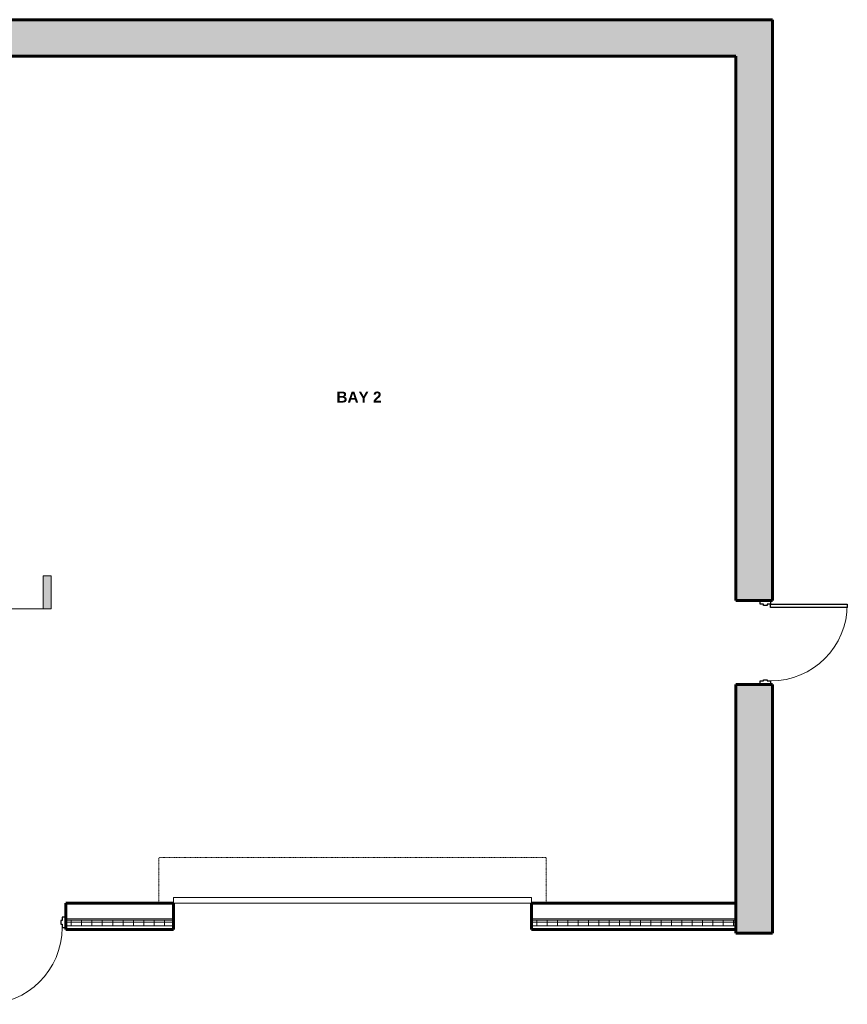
# Model space of a CAD drawing. Header units: inches. Extents: x -703 to 1614, y -204 to 492.
# Tile 8 of 9: x 193 to 646, y -51 to 488. Entities that reach past the tile are written whole.
import ezdxf

# ---------------------------------------------------------------- set-up
doc = ezdxf.new("R2010")
doc.units = ezdxf.units.IN
doc.header["$MEASUREMENT"] = 0
doc.linetypes.add('Dash', pattern=[0.25, 0.125, -0.125])
doc.linetypes.add('Dash_2_', pattern=[0.25, 0.125, -0.125])
for name, color, linetype, lineweight in [('A-AREA-IDEN', 2, 'Continuous', 9), ('A-DOOR', 31, 'Continuous', 18), ('A-DOOR-FRAM', 31, 'Continuous', 30), ('A-DOOR-HDLN', 31, 'Dash_2_', 18), ('A-WALL', 113, 'Continuous', 18), ('A-WALL-PATT', 111, 'Continuous', 60), ('G-ANNO-SYMB', 111, 'Continuous', 9), ('L-SITE-WALL', 31, 'Continuous', 18)]:
    doc.layers.add(name, color=color, linetype=linetype, lineweight=lineweight)
doc.styles.add('Arial_B', font='arialbd.ttf', dxfattribs={"height": 6})
pattern_1 = [(50, (0, 0), (13.77135, -1.20496), [1.44, -15.84]), (355, (0, 0), (-2.66442, 14.44218), [1.152, -12.672]), (100.451, (1.148, -0.1), (11.10708, 13.23737), [1.224, -13.462]), (46.184, (0, 3.84), (20.4913, -3.17785), [2.16, -23.76]), (96.636, (1.708, 3.575), (17.94587, 18.70315), [1.836, -20.193]), (351.184, (0, 3.84), (17.9454, 18.7026), [1.728, -19.008]), (21, (1.92, 2.88), (11.46052, -7.73037), [1.44, -15.84]), (326, (1.92, 2.88), (4.67135, 13.92315), [1.152, -12.672]), (71.451, (2.875, 2.236), (16.13207, 6.19284), [1.224, -13.462]), (37.5, (0, 0), (0.233123, 6.39175), [0.634, -11.885, 0.634, -12.23, -12.72]), (37.5, (0, 0), (0.233123, 6.39175), [-25.382, 0.634, -12.086]), (7.5, (0, 0), (5.05073, 7.57304), [0.634, -6.701, 0.634, -11.597, -4.848]), (7.5, (0, 0), (5.05073, 7.57304), [-19.565, 0.634, -4.214]), (327.5, (-4.282, 0), (10.24958, -0.43289), [0.634, -4.166, 0.634, -14.342, -19.872]), (327.5, (-4.282, 0), (10.24958, -0.43289), [-19.776, 0.634, -19.238]), (317.5, (-6.202, 0), (11.19739, 1.92214), [0.634, -5.606, 0.634, -9.312, -14.112]), (317.5, (-6.202, 0), (11.19739, 1.92214), [-16.186, 0.634, -13.478])]

# ---------------------------------------------------------------- blocks, each defined once
blk = doc.blocks.new('Door-Overhead-Rolling - 196__ x 196__-386396-Compressed Air Floor Plan')
at = {"layer": 'A-DOOR', "lineweight": 9}
for p, q in [((98, -7.1875), (-98, -7.1875)), ((-98, -7.1875), (-98, -10.1875)), ((-98, -10.1875), (98, -10.1875)), ((98, -10.1875), (98, -7.1875))]:
    blk.add_line(p, q, dxfattribs=at)
at = {"layer": 'A-DOOR-HDLN', "color": 5, "linetype": 'Dash'}
for p, q in [((-106, -7.1875), (-106, -32.1875)), ((106, -7.1875), (106, -32.1875)), ((-106, -32.1875), (106, -32.1875))]:
    blk.add_line(p, q, dxfattribs=at)
blk = doc.blocks.new('Door-Passage-Single-Flush - 42_ x 84_-580516-Compressed Air Floor Plan')
at = {"layer": 'A-DOOR', "color": 50, "lineweight": 30}
for p, q in [((21, 48.4375), (19.25, 48.4375)), ((19.25, 48.4375), (19.25, 6.4375)), ((21, 6.4375), (21, 48.4375)), ((19.25, 6.4375), (21, 6.4375))]:
    blk.add_line(p, q, dxfattribs=at)
at = {"layer": 'A-DOOR', "color": 7, "lineweight": 9}
blk.add_arc((21, 6.4375), 42, 90, 180, dxfattribs=at)
at = {"layer": 'A-DOOR-FRAM', "color": 50}
for p, q in [((-21, 6.4375), (-23, 6.4375)), ((-23, 6.4375), (-23, 0.6875)), ((-21, 4.5), (-21, 6.4375)), ((21, 6.4375), (21, 4.5)), ((23, 6.4375), (21, 6.4375)), ((23, 0.6875), (23, 6.4375)), ((-23, 0.6875), (-21, 0.6875)), ((-20.375, 4.5), (-21, 4.5)), ((-21, 0.6875), (-21, 2.625)), ((-21, 2.625), (-20.375, 2.625)), ((-20.375, 2.625), (-20.375, 4.5)), ((21, 4.5), (20.375, 4.5)), ((20.375, 4.5), (20.375, 2.625)), ((20.375, 2.625), (21, 2.625)), ((21, 2.625), (21, 0.6875)), ((21, 0.6875), (23, 0.6875))]:
    blk.add_line(p, q, dxfattribs=at)
blk = doc.blocks.new('Door-Passage-Single-Flush - 42_ x 84_-580552-Compressed Air Floor Plan')
at = {"layer": 'A-DOOR', "color": 8, "lineweight": 30}
for p, q in [((19.25, -9.25), (21, -9.25)), ((19.25, -51.25), (19.25, -9.25)), ((21, -9.25), (21, -51.25)), ((21, -51.25), (19.25, -51.25))]:
    blk.add_line(p, q, dxfattribs=at)
at = {"layer": 'A-DOOR', "color": 55}
blk.add_arc((21, -9.25), 42, 180, 270, dxfattribs=at)
at = {"layer": 'A-DOOR-FRAM', "color": 8}
for p, q in [((-23, -3.5), (-21, -3.5)), ((-23, -9.25), (-23, -3.5)), ((-21, -3.5), (-21, -5.4375)), ((21, -3.5), (23, -3.5)), ((21, -5.4375), (21, -3.5)), ((23, -3.5), (23, -9.25)), ((-21, -9.25), (-23, -9.25)), ((-21, -5.4375), (-20.375, -5.4375)), ((-21, -7.3125), (-21, -9.25)), ((-20.375, -7.3125), (-21, -7.3125)), ((-20.375, -5.4375), (-20.375, -7.3125)), ((20.375, -5.4375), (21, -5.4375)), ((20.375, -7.3125), (20.375, -5.4375)), ((21, -7.3125), (20.375, -7.3125)), ((21, -9.25), (21, -7.3125)), ((23, -9.25), (21, -9.25))]:
    blk.add_line(p, q, dxfattribs=at)
blk = doc.blocks.new('ANG M_I Facility_HOST_REVISED_07082024_rvt-1-Compressed Air Floor Plan')
at = {"layer": 'A-WALL-PATT', "lineweight": 9}
h = blk.add_hatch(dxfattribs=at)
h.set_pattern_fill('FP_1', style=0, pattern_type=2)
h.set_pattern_definition(pattern_1)
h.paths.add_polyline_path([(164.94, 468.34), (164.94, 488.34), (604.94, 488.34), (604.94, 468.34), (584.94, 468.34)])
h = blk.add_hatch(dxfattribs=at)
h.set_pattern_fill('FP_1', style=0, pattern_type=2)
h.set_pattern_definition(pattern_1)
h.paths.add_polyline_path([(604.94, 170.34), (584.94, 170.34), (584.94, 468.34), (604.94, 468.34)])
h.paths.add_polyline_path([(604.94, -11.66), (584.94, -11.66), (584.94, 124.34), (604.94, 124.34)])
h = blk.add_hatch(dxfattribs=at)
h.set_pattern_fill('FP_2', style=0, pattern_type=2)
h.set_pattern_definition([(0, (0, 0), (15.36, 3.84), [0.634, -10.886, 0.634, -10.886, -61.44]), (0, (0, 0), (15.36, 3.84), [-23.04, 0.634, -22.406, 0.634, -10.886, -26.88]), (0, (0, 0), (15.36, 3.84), [-57.6, 0.634, -7.046, 0.634, -18.566]), (120, (5.76, 1.92), (-11.005538, 11.38215), [0.634, -10.886, 0.634, -10.886, -61.44]), (120, (5.76, 1.92), (-11.005538, 11.38215), [-23.04, 0.634, -22.406, 0.634, -10.886, -26.88]), (120, (5.76, 1.92), (-11.005538, 11.38215), [-57.6, 0.634, -7.046, 0.634, -18.566]), (240, (7.68, 9.6), (-4.354462, -15.22215), [0.634, -10.886, 0.634, -10.886, -61.44]), (240, (7.68, 9.6), (-4.354462, -15.22215), [-23.04, 0.634, -22.406, 0.634, -10.886, -26.88]), (240, (7.68, 9.6), (-4.354462, -15.22215), [-57.6, 0.634, -7.046, 0.634, -18.566])])
h.paths.add_polyline_path([(171.94, 4.71), (171.94, 4.09), (164.94, 4.09), (164.94, 4.71)])
h.paths.add_polyline_path([(276.94, 4.71), (276.94, 4.09), (217.94, 4.09), (217.94, 4.71)])
h.paths.add_polyline_path([(584.94, 4.71), (584.94, 4.09), (472.94, 4.09), (472.94, 4.71)])
h = blk.add_hatch(dxfattribs=at)
h.set_pattern_fill('FP_3', style=0, pattern_type=2)
h.set_pattern_definition([(0, (0, 0), (0, 5.666), []), (90, (0, 0), (-5.666, 3e-16), [])])
h.paths.add_polyline_path([(164.94, -4.66), (171.94, -4.66), (171.94, -7.66), (164.94, -7.66)])
h.paths.add_polyline_path([(217.94, -4.66), (276.94, -4.66), (276.94, -7.66), (217.94, -7.66)])
h.paths.add_polyline_path([(472.94, -4.66), (584.94, -4.66), (584.94, -7.66), (472.94, -7.66)])
at = {"layer": 'A-WALL', "color": 250, "lineweight": 60}
for p, q in [((276.94, 4.71), (217.94, 4.71)), ((217.94, 4.71), (217.94, -9.66)), ((276.94, -9.66), (276.94, 4.71)), ((584.94, 4.71), (472.94, 4.71)), ((472.94, 4.71), (472.94, -9.66)), ((584.94, -9.66), (584.94, 4.71)), ((217.94, -9.66), (276.94, -9.66)), ((472.94, -9.66), (584.94, -9.66))]:
    blk.add_line(p, q, dxfattribs=at)
at = {"layer": 'A-WALL', "color": 10}
for p, q in [((217.94, 4.71), (217.94, 4.71)), ((217.94, 4.09), (276.94, 4.09)), ((276.94, 4.71), (276.94, 4.71)), ((472.94, 4.71), (472.94, 4.71)), ((472.94, 4.09), (584.94, 4.09)), ((584.94, 4.71), (584.94, 4.71)), ((217.94, -3.91), (276.94, -3.91)), ((217.94, -4.66), (276.94, -4.66)), ((472.94, -3.91), (584.94, -3.91)), ((472.94, -4.66), (584.94, -4.66)), ((217.94, -7.66), (276.94, -7.66)), ((217.94, -9.66), (217.94, -9.66)), ((276.94, -9.66), (276.94, -9.66)), ((472.94, -7.66), (584.94, -7.66)), ((472.94, -9.66), (472.94, -9.66)), ((584.94, -9.66), (584.94, -9.66))]:
    blk.add_line(p, q, dxfattribs=at)
at = {"layer": 'L-SITE-WALL', "color": 250, "lineweight": 60}
for p, q in [((604.94, 488.34), (164.94, 488.34)), ((604.94, 468.34), (604.94, 488.34)), ((164.94, 468.34), (584.94, 468.34)), ((584.94, 468.34), (584.94, 170.34)), ((604.94, 170.34), (604.94, 468.34)), ((584.94, 170.34), (604.94, 170.34)), ((604.94, 124.34), (584.94, 124.34)), ((584.94, 124.34), (584.94, -11.66)), ((604.94, -11.66), (604.94, 124.34)), ((584.94, -11.66), (604.94, -11.66))]:
    blk.add_line(p, q, dxfattribs=at)
at = {"layer": 'L-SITE-WALL', "color": 10}
for p, q in [((604.94, 488.34), (604.94, 488.34)), ((584.94, 468.34), (584.94, 468.34)), ((604.94, 468.34), (604.94, 468.34)), ((584.94, 170.34), (584.94, 170.34)), ((604.94, 170.34), (604.94, 170.34)), ((584.94, 124.34), (584.94, 124.34)), ((604.94, 124.34), (604.94, 124.34)), ((584.94, -11.66), (584.94, -11.66)), ((604.94, -11.66), (604.94, -11.66))]:
    blk.add_line(p, q, dxfattribs=at)
at = {"layer": 'A-DOOR', "color": 10, "lineweight": 18}
for name, p, rotation in [('Door-Passage-Single-Flush - 42_ x 84_-580552-Compressed Air Floor Plan', (594.69, 147.34), 89.99999999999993), ('Door-Overhead-Rolling - 196__ x 196__-386396-Compressed Air Floor Plan', (374.94, -2.47), 180), ('Door-Passage-Single-Flush - 42_ x 84_-580516-Compressed Air Floor Plan', (194.94, -2.22), 180)]:
    blk.add_blockref(name, p, dxfattribs=dict(at, rotation=rotation))
blk = doc.blocks.new('Section - 3_32_ x 3_8_-54337-Compressed Air Floor Plan')
at = {"layer": 'G-ANNO-SYMB'}
blk.add_hatch(color=256, dxfattribs=at).paths.add_polyline_path([(0, 0.375), (0, 0), (-0.09375, 0), (-0.09375, 0.375)])
for p, q in [((0, 0.375), (-0.09375, 0.375)), ((-0.09375, 0.375), (-0.09375, 0)), ((0, 0), (0, 0.375)), ((-0.09375, 0), (0, 0))]:
    blk.add_line(p, q, dxfattribs=at)

msp = doc.modelspace()

# ---------------------------------------------------------------- linework, layer by layer
at = {"layer": 'G-ANNO-SYMB'}
msp.add_line((-214.99, 165.83), (205.5, 165.83), dxfattribs=at)

# ---------------------------------------------------------------- block references
at = {"lineweight": 5}
msp.add_blockref('ANG M_I Facility_HOST_REVISED_07082024_rvt-1-Compressed Air Floor Plan', (0, 0), dxfattribs=at)
at = {"layer": 'G-ANNO-SYMB', "extrusion": (0, 0, -1), "xscale": 47.99999999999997, "yscale": 47.99999999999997, "zscale": 47.99999999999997}
msp.add_blockref('Section - 3_32_ x 3_8_-54337-Compressed Air Floor Plan', (-205.5, 165.83), dxfattribs=at)

# ---------------------------------------------------------------- texts
at = {"layer": 'A-AREA-IDEN', "insert": (366.17, 284.76), "char_height": 6, "width": 29.2395, "attachment_point": 1, "style": 'Arial_B'}
msp.add_mtext('BAY 2', dxfattribs=at)

doc.saveas('drawing.dxf')
